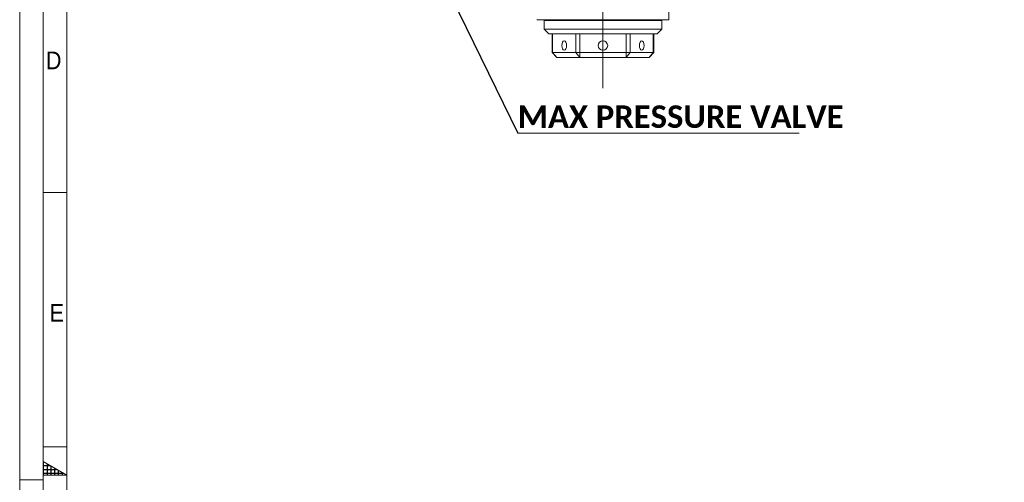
# Model space of a CAD drawing. Header units: millimetres. Extents: x 10 to 831, y 10 to 584.
# Tile 11 of 25: x 10 to 219, y 296 to 395. Entities that reach past the tile are written whole.
import ezdxf

# ---------------------------------------------------------------- set-up
doc = ezdxf.new("R2010")
doc.units = ezdxf.units.MM
doc.linetypes.add('SLD-Centro', pattern=[19.05, 15.24, -1.27, 1.27, -1.27])
doc.linetypes.add('SLD-Solido', pattern=[0])
doc.styles.add('SLDTEXTSTYLE1', font='CALIBRIB.TTF')
doc.styles.add('SLDTEXTSTYLE3', font='GOTHIC.TTF', dxfattribs={"width": 0.913})
doc.styles.get("Standard").update_dxf_attribs({"font": 'CALIBRI.TTF'})
doc.dimstyles.new('SLDDIMSTYLE3', dxfattribs={"dimtxt": 0.18, "dimasz": 2.5, "dimexe": 0, "dimexo": 0.0625, "dimgap": 0, "dimtad": 0, "dimtih": 1, "dimtoh": 1, "dimdec": 0, "dimrnd": 1e-09, "dimzin": 0, "dimdsep": 46, "dimtxsty": 'Standard', "dimsah": 1, "dimcen": 0.09, "dimadec": 0, "dimazin": 0, "dimtfac": 2.5, "dimtdec": 0, "dimtofl": 0, "dimtmove": 0, "dimatfit": 3, "dimfxl": 0, "dimfrac": 2, "dimtolj": 1, "dimtzin": 0, "dimarcsym": 0})

# ---------------------------------------------------------------- blocks, each defined once
blk = doc.blocks.new('SW_NOTE_8')
at = {"color": 0, "linetype": 'SLD-Solido', "lineweight": 0}
for p, q in [((0, 0), (59.7, 0)), ((59.7, 0), (0, 0)), ((0, 0), (59.7, 0)), ((59.7, 0), (0, 0)), ((0, 0), (59.7, 0)), ((59.7, 0), (0, 0))]:
    blk.add_line(p, q, dxfattribs=at)
at = {"color": 0, "linetype": 'Continuous', "lineweight": 0, "insert": (0.01, 5.87), "char_height": 4.7625, "attachment_point": 1, "style": 'SLDTEXTSTYLE1'}
blk.add_mtext('MAX PRESSURE VALVE', dxfattribs=at)
blk = doc.blocks.new('SW_CENTERMARKSYMBOL_3')
at = {"color": 0, "linetype": 'SLD-Solido', "lineweight": 0}
for p, q in [((0, 5), (0, 96.47)), ((0, 0), (0, 2.5)), ((-5, 0), (-88.25, 0)), ((0, 0), (-2.5, 0)), ((0, 0), (0, -2.5)), ((0, 0), (2.5, 0)), ((5, 0), (85.16, 0)), ((0, -5), (0, -88.55))]:
    blk.add_line(p, q, dxfattribs=at)

msp = doc.modelspace()

# ---------------------------------------------------------------- hatches: boundary and pattern name
at = {"linetype": 'Continuous'}
h = msp.add_hatch(dxfattribs=at)
h.set_pattern_fill('NET', scale=0.25, style=0)
h.paths.add_polyline_path([(15, 300.887), (20, 298), (15, 298)], flags=0)

# ---------------------------------------------------------------- linework, layer by layer
at = {"color": 7, "linetype": 'SLD-Solido', "lineweight": 0}
for p, q in [((10, 584), (10, 10)), ((15, 579), (15, 15)), ((123.088, 391.724), (123.088, 387.724)), ((127.996, 391.724), (127.996, 387.724)), ((128.862, 391.724), (128.862, 387.724)), ((138.677, 391.724), (138.677, 387.724)), ((139.543, 391.724), (139.543, 387.724)), ((144.45, 391.724), (144.45, 387.724)), ((20, 358), (15, 358)), ((20, 304), (15, 304)), ((15, 298), (15, 300.887)), ((15, 300.887), (20, 298)), ((20, 298), (15, 298))]:
    msp.add_line(p, q, dxfattribs=at)
at = {"color": 7, "linetype": 'SLD-Solido', "lineweight": 15}
for p, q in [((20, 574), (20, 20)), ((147.769, 404.517), (147.769, 394.724)), ((119.769, 394.724), (147.769, 394.724)), ((121.469, 394.724), (121.269, 394.524)), ((121.269, 394.524), (121.269, 392.724)), ((140.019, 394.524), (121.269, 394.524)), ((146.269, 394.524), (140.019, 394.524)), ((146.269, 394.524), (146.069, 394.724)), ((146.269, 392.724), (146.269, 394.524)), ((121.269, 392.724), (122.269, 391.724)), ((121.269, 392.724), (146.269, 392.724)), ((145.269, 391.724), (122.269, 391.724)), ((122.954, 391.724), (122.954, 387.724)), ((144.584, 387.724), (144.584, 391.724)), ((145.269, 391.724), (146.269, 392.724)), ((122.954, 387.724), (123.954, 386.724)), ((122.954, 387.724), (123.088, 387.724)), ((123.088, 387.724), (127.996, 387.724)), ((123.954, 386.724), (123.088, 387.724)), ((128.862, 386.724), (123.954, 386.724)), ((127.996, 387.724), (128.862, 387.724)), ((128.862, 386.724), (127.996, 387.724)), ((128.862, 387.724), (138.677, 387.724)), ((128.862, 386.724), (128.862, 387.724)), ((138.677, 386.724), (128.862, 386.724)), ((138.677, 387.724), (138.677, 386.724)), ((139.543, 387.724), (138.677, 386.724)), ((138.677, 387.724), (139.543, 387.724)), ((143.584, 386.724), (138.677, 386.724)), ((139.543, 387.724), (144.45, 387.724)), ((143.584, 386.724), (144.584, 387.724)), ((144.45, 387.724), (143.584, 386.724)), ((144.45, 387.724), (144.584, 387.724))]:
    msp.add_line(p, q, dxfattribs=at)
at = {"color": 7, "linetype": 'SLD-Centro', "lineweight": 0}
msp.add_line((10, 297), (15, 297), dxfattribs=at)
at = {"color": 7, "linetype": 'SLD-Solido', "lineweight": 15, "flags": 128}
for points in [[(125.042, 389.224), (125.08, 388.841), (125.188, 388.517), (125.351, 388.3), (125.542, 388.224), (125.733, 388.3), (125.895, 388.517), (126.004, 388.841), (126.042, 389.224), (126.004, 389.607), (125.895, 389.931), (125.733, 390.148), (125.542, 390.224), (125.351, 390.148), (125.188, 389.931), (125.08, 389.607), (125.042, 389.224)], [(141.496, 389.224), (141.534, 388.841), (141.643, 388.517), (141.805, 388.3), (141.996, 388.224), (142.188, 388.3), (142.35, 388.517), (142.458, 388.841), (142.496, 389.224), (142.458, 389.607), (142.35, 389.931), (142.188, 390.148), (141.996, 390.224), (141.805, 390.148), (141.643, 389.931), (141.534, 389.607), (141.496, 389.224)]]:
    msp.add_lwpolyline(points, dxfattribs=at)
at = {"color": 7, "linetype": 'SLD-Solido', "lineweight": 15}
msp.add_circle((133.769, 389.224), 1, dxfattribs=at)

# ---------------------------------------------------------------- block references
at = {"color": 7, "linetype": 'Continuous', "lineweight": 0}
for name, p in [('SW_CENTERMARKSYMBOL_3', (133.769, 468.724)), ('SW_NOTE_8', (115.672, 370.654))]:
    msp.add_blockref(name, p, dxfattribs=at)

# ---------------------------------------------------------------- texts
at = {"color": 7, "linetype": 'Continuous', "lineweight": 0, "char_height": 3.762, "attachment_point": 1, "style": 'SLDTEXTSTYLE3'}
for s, insert in [('D', (15.543, 387.963)), ('E', (16.352, 334.351))]:
    msp.add_mtext(s, dxfattribs=dict(at, insert=insert))

# ---------------------------------------------------------------- leaders
at = {"color": 7, "linetype": 'Continuous', "lineweight": 0}
msp.add_leader([(96.808, 409.345), (115.672, 370.654)], dimstyle='SLDDIMSTYLE3', dxfattribs=at)

doc.saveas('drawing.dxf')
